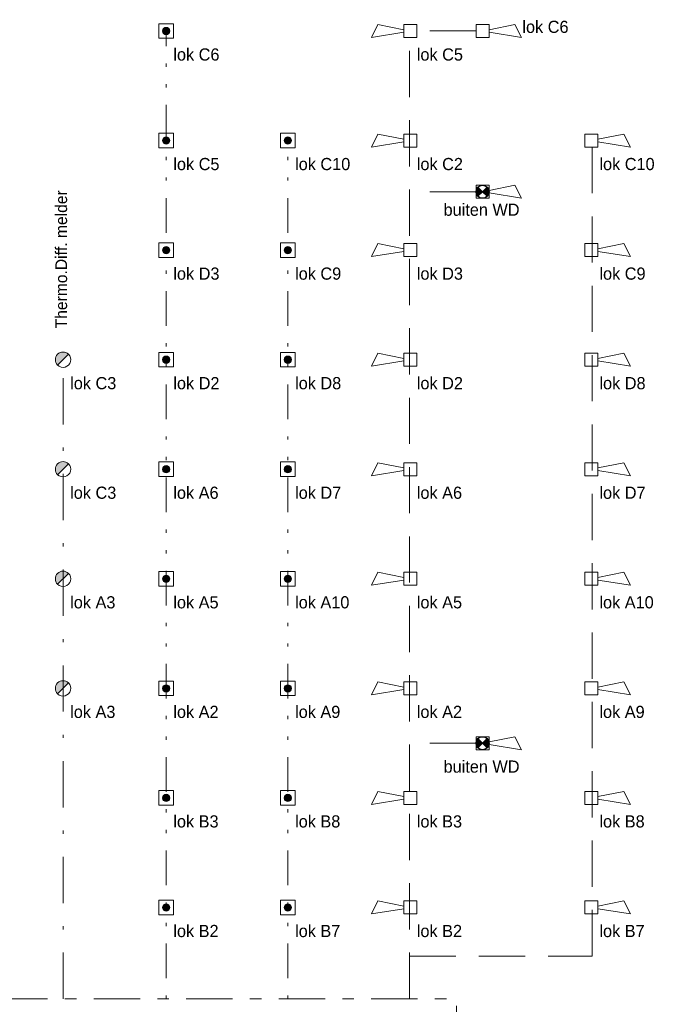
# Model space of a CAD drawing. Header units: millimetres. Extents: x -10 to 169, y 0 to 119.
# Tile 4 of 19: x 34 to 53, y 24 to 54. Entities that reach past the tile are written whole.
import ezdxf

# ---------------------------------------------------------------- set-up
doc = ezdxf.new("R2010")
doc.units = ezdxf.units.MM
for name, pattern in [('DGN3', [2.136588, 1.424392, -0.712196]), ('DGN4', [2.848784, 1.424392, -0.712196, 0, -0.712196]), ('DGN6', [2.670735, 0, -0.534147, 1.068294, -0.534147, 0, -0.534147]), ('DGN7', [2.848784, 1.424392, -0.534147, 0.356098, -0.534147])]:
    doc.linetypes.add(name, pattern=pattern)
for name, color, linetype in [('19', 7, 'Continuous'), ('31', 7, 'Continuous'), ('BINNENMUUR', 7, 'Continuous'), ('KADER', 7, 'Continuous'), ('SYMBOLEN', 7, 'Continuous')]:
    doc.layers.add(name, color=color, linetype=linetype)
doc.styles.add('dgn001', font='dgn001.shx')
doc.styles.add('dgn003', font='dgn003.shx')

# ---------------------------------------------------------------- blocks, each defined once
blk = doc.blocks.new('AnonymousCell29')
at = {"layer": 'KADER'}
h = blk.add_hatch(color=1, dxfattribs=at)
edge = h.paths.add_edge_path()
edge.add_arc((-8.749999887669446e-05, -0.0003749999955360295), 0.1124999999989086, 0, 360)
at = {"layer": 'KADER', "color": 1, "linetype": 'Continuous', "lineweight": 0, "flags": 128}
blk.add_lwpolyline([(-0.2249999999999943, -0.2250000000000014), (0.2250000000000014, -0.2250000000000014), (0.2250000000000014, 0.2250000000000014), (-0.2249999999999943, 0.2250000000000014), (-0.2249999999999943, -0.2250000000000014)], dxfattribs=at)
at = {"layer": 'KADER', "color": 1, "linetype": 'Continuous', "lineweight": 0}
blk.add_circle((-8.749999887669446e-05, -0.0003749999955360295), 0.1124999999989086, dxfattribs=at)
blk = doc.blocks.new('AnonymousCell30')
at = {"layer": 'KADER'}
h = blk.add_hatch(color=1, dxfattribs=at)
edge = h.paths.add_edge_path()
edge.add_arc((-8.749999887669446e-05, -0.0003749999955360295), 0.1124999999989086, 0, 360)
at = {"layer": 'KADER', "color": 1, "linetype": 'Continuous', "lineweight": 0, "flags": 128}
blk.add_lwpolyline([(-0.2249999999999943, -0.2250000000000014), (0.2250000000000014, -0.2250000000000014), (0.2250000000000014, 0.2250000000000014), (-0.2249999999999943, 0.2250000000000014), (-0.2249999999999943, -0.2250000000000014)], dxfattribs=at)
at = {"layer": 'KADER', "color": 1, "linetype": 'Continuous', "lineweight": 0}
blk.add_circle((-8.749999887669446e-05, -0.0003749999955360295), 0.1124999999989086, dxfattribs=at)
blk = doc.blocks.new('AnonymousCell31')
at = {"layer": 'KADER'}
h = blk.add_hatch(color=1, dxfattribs=at)
edge = h.paths.add_edge_path()
edge.add_arc((-8.749999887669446e-05, -0.0003749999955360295), 0.1124999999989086, 0, 360)
at = {"layer": 'KADER', "color": 1, "linetype": 'Continuous', "lineweight": 0, "flags": 128}
blk.add_lwpolyline([(-0.2249999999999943, -0.2250000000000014), (0.2250000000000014, -0.2250000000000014), (0.2250000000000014, 0.2250000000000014), (-0.2249999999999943, 0.2250000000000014), (-0.2249999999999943, -0.2250000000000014)], dxfattribs=at)
at = {"layer": 'KADER', "color": 1, "linetype": 'Continuous', "lineweight": 0}
blk.add_circle((-8.749999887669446e-05, -0.0003749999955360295), 0.1124999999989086, dxfattribs=at)
blk = doc.blocks.new('AnonymousCell32')
at = {"layer": 'KADER'}
h = blk.add_hatch(color=1, dxfattribs=at)
edge = h.paths.add_edge_path()
edge.add_arc((-8.749999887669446e-05, -0.0003749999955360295), 0.1124999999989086, 0, 360)
at = {"layer": 'KADER', "color": 1, "linetype": 'Continuous', "lineweight": 0, "flags": 128}
blk.add_lwpolyline([(-0.2249999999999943, -0.2250000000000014), (0.2250000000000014, -0.2250000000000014), (0.2250000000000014, 0.2250000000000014), (-0.2249999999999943, 0.2250000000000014), (-0.2249999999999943, -0.2250000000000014)], dxfattribs=at)
at = {"layer": 'KADER', "color": 1, "linetype": 'Continuous', "lineweight": 0}
blk.add_circle((-8.749999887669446e-05, -0.0003749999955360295), 0.1124999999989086, dxfattribs=at)
blk = doc.blocks.new('AnonymousCell33')
at = {"layer": 'KADER'}
h = blk.add_hatch(color=1, dxfattribs=at)
edge = h.paths.add_edge_path()
edge.add_arc((-8.749999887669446e-05, -0.0003749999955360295), 0.1124999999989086, 0, 360)
at = {"layer": 'KADER', "color": 1, "linetype": 'Continuous', "lineweight": 0, "flags": 128}
blk.add_lwpolyline([(-0.2249999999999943, -0.2250000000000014), (0.2250000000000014, -0.2250000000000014), (0.2250000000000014, 0.2250000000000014), (-0.2249999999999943, 0.2250000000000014), (-0.2249999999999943, -0.2250000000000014)], dxfattribs=at)
at = {"layer": 'KADER', "color": 1, "linetype": 'Continuous', "lineweight": 0}
blk.add_circle((-8.749999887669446e-05, -0.0003749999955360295), 0.1124999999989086, dxfattribs=at)
blk = doc.blocks.new('AnonymousCell34')
at = {"layer": 'KADER'}
h = blk.add_hatch(color=1, dxfattribs=at)
edge = h.paths.add_edge_path()
edge.add_arc((-8.749999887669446e-05, -0.0003749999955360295), 0.1124999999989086, 0, 360)
at = {"layer": 'KADER', "color": 1, "linetype": 'Continuous', "lineweight": 0, "flags": 128}
blk.add_lwpolyline([(-0.2249999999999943, -0.2250000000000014), (0.2250000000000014, -0.2250000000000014), (0.2250000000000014, 0.2250000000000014), (-0.2249999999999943, 0.2250000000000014), (-0.2249999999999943, -0.2250000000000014)], dxfattribs=at)
at = {"layer": 'KADER', "color": 1, "linetype": 'Continuous', "lineweight": 0}
blk.add_circle((-8.749999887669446e-05, -0.0003749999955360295), 0.1124999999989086, dxfattribs=at)
blk = doc.blocks.new('AnonymousCell35')
at = {"layer": 'KADER'}
h = blk.add_hatch(color=1, dxfattribs=at)
edge = h.paths.add_edge_path()
edge.add_arc((-8.749999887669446e-05, -0.0003749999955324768), 0.1124999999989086, 0, 360)
at = {"layer": 'KADER', "color": 1, "linetype": 'Continuous', "lineweight": 0, "flags": 128}
blk.add_lwpolyline([(-0.2249999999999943, -0.2249999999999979), (0.2250000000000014, -0.2249999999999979), (0.2250000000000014, 0.2250000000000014), (-0.2249999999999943, 0.2250000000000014), (-0.2249999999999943, -0.2249999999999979)], dxfattribs=at)
at = {"layer": 'KADER', "color": 1, "linetype": 'Continuous', "lineweight": 0}
blk.add_circle((-8.749999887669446e-05, -0.0003749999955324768), 0.1124999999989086, dxfattribs=at)
blk = doc.blocks.new('AnonymousCell36')
at = {"layer": 'KADER'}
h = blk.add_hatch(color=1, dxfattribs=at)
edge = h.paths.add_edge_path()
edge.add_arc((-8.749999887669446e-05, -0.0003749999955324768), 0.1124999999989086, 0, 360)
at = {"layer": 'KADER', "color": 1, "linetype": 'Continuous', "lineweight": 0, "flags": 128}
blk.add_lwpolyline([(-0.2249999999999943, -0.2249999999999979), (0.2250000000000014, -0.2249999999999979), (0.2250000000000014, 0.2250000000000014), (-0.2249999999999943, 0.2250000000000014), (-0.2249999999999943, -0.2249999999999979)], dxfattribs=at)
at = {"layer": 'KADER', "color": 1, "linetype": 'Continuous', "lineweight": 0}
blk.add_circle((-8.749999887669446e-05, -0.0003749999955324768), 0.1124999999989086, dxfattribs=at)
blk = doc.blocks.new('AnonymousCell37')
at = {"layer": 'KADER'}
h = blk.add_hatch(color=1, dxfattribs=at)
edge = h.paths.add_edge_path()
edge.add_arc((-8.749999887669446e-05, -0.0003749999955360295), 0.1124999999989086, 0, 360)
at = {"layer": 'KADER', "color": 1, "linetype": 'Continuous', "lineweight": 0, "flags": 128}
blk.add_lwpolyline([(-0.2249999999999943, -0.2250000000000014), (0.2250000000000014, -0.2250000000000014), (0.2250000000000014, 0.2250000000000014), (-0.2249999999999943, 0.2250000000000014), (-0.2249999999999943, -0.2250000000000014)], dxfattribs=at)
at = {"layer": 'KADER', "color": 1, "linetype": 'Continuous', "lineweight": 0}
blk.add_circle((-8.749999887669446e-05, -0.0003749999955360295), 0.1124999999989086, dxfattribs=at)
blk = doc.blocks.new('AnonymousCell38')
at = {"layer": 'KADER'}
h = blk.add_hatch(color=1, dxfattribs=at)
edge = h.paths.add_edge_path()
edge.add_arc((-8.749999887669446e-05, -0.0003749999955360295), 0.1124999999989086, 0, 360)
at = {"layer": 'KADER', "color": 1, "linetype": 'Continuous', "lineweight": 0, "flags": 128}
blk.add_lwpolyline([(-0.2249999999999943, -0.2250000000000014), (0.2250000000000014, -0.2250000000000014), (0.2250000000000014, 0.2250000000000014), (-0.2249999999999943, 0.2250000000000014), (-0.2249999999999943, -0.2250000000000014)], dxfattribs=at)
at = {"layer": 'KADER', "color": 1, "linetype": 'Continuous', "lineweight": 0}
blk.add_circle((-8.749999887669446e-05, -0.0003749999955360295), 0.1124999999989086, dxfattribs=at)
blk = doc.blocks.new('AnonymousCell39')
at = {"layer": 'KADER'}
h = blk.add_hatch(color=1, dxfattribs=at)
edge = h.paths.add_edge_path()
edge.add_arc((-8.749999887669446e-05, -0.0003749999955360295), 0.1124999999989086, 0, 360)
at = {"layer": 'KADER', "color": 1, "linetype": 'Continuous', "lineweight": 0, "flags": 128}
blk.add_lwpolyline([(-0.2249999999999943, -0.2250000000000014), (0.2250000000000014, -0.2250000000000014), (0.2250000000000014, 0.2250000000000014), (-0.2249999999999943, 0.2250000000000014), (-0.2249999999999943, -0.2250000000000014)], dxfattribs=at)
at = {"layer": 'KADER', "color": 1, "linetype": 'Continuous', "lineweight": 0}
blk.add_circle((-8.749999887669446e-05, -0.0003749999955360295), 0.1124999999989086, dxfattribs=at)
blk = doc.blocks.new('AnonymousCell40')
at = {"layer": 'KADER'}
h = blk.add_hatch(color=1, dxfattribs=at)
edge = h.paths.add_edge_path()
edge.add_arc((-8.749999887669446e-05, -0.0003749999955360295), 0.1124999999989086, 0, 360)
at = {"layer": 'KADER', "color": 1, "linetype": 'Continuous', "lineweight": 0, "flags": 128}
blk.add_lwpolyline([(-0.2249999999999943, -0.2250000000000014), (0.2250000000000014, -0.2250000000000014), (0.2250000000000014, 0.2250000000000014), (-0.2249999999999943, 0.2250000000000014), (-0.2249999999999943, -0.2250000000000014)], dxfattribs=at)
at = {"layer": 'KADER', "color": 1, "linetype": 'Continuous', "lineweight": 0}
blk.add_circle((-8.749999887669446e-05, -0.0003749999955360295), 0.1124999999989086, dxfattribs=at)
blk = doc.blocks.new('AnonymousCell41')
at = {"layer": 'KADER'}
h = blk.add_hatch(color=1, dxfattribs=at)
edge = h.paths.add_edge_path()
edge.add_arc((-8.749999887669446e-05, -0.0003749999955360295), 0.1124999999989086, 0, 360)
at = {"layer": 'KADER', "color": 1, "linetype": 'Continuous', "lineweight": 0, "flags": 128}
blk.add_lwpolyline([(-0.2249999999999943, -0.2250000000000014), (0.2250000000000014, -0.2250000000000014), (0.2250000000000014, 0.2250000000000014), (-0.2249999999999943, 0.2250000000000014), (-0.2249999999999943, -0.2250000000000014)], dxfattribs=at)
at = {"layer": 'KADER', "color": 1, "linetype": 'Continuous', "lineweight": 0}
blk.add_circle((-8.749999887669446e-05, -0.0003749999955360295), 0.1124999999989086, dxfattribs=at)
blk = doc.blocks.new('AnonymousCell42')
at = {"layer": 'KADER'}
h = blk.add_hatch(color=1, dxfattribs=at)
edge = h.paths.add_edge_path()
edge.add_arc((-8.749999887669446e-05, -0.0003749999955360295), 0.1124999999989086, 0, 360)
at = {"layer": 'KADER', "color": 1, "linetype": 'Continuous', "lineweight": 0, "flags": 128}
blk.add_lwpolyline([(-0.2249999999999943, -0.2250000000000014), (0.2250000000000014, -0.2250000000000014), (0.2250000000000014, 0.2250000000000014), (-0.2249999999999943, 0.2250000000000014), (-0.2249999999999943, -0.2250000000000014)], dxfattribs=at)
at = {"layer": 'KADER', "color": 1, "linetype": 'Continuous', "lineweight": 0}
blk.add_circle((-8.749999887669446e-05, -0.0003749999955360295), 0.1124999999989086, dxfattribs=at)
blk = doc.blocks.new('AnonymousCell43')
at = {"layer": 'KADER'}
h = blk.add_hatch(color=1, dxfattribs=at)
edge = h.paths.add_edge_path()
edge.add_arc((-8.749999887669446e-05, -0.0003749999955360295), 0.1124999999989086, 0, 360)
at = {"layer": 'KADER', "color": 1, "linetype": 'Continuous', "lineweight": 0, "flags": 128}
blk.add_lwpolyline([(-0.2249999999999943, -0.2250000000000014), (0.2250000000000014, -0.2250000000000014), (0.2250000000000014, 0.2250000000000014), (-0.2249999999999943, 0.2250000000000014), (-0.2249999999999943, -0.2250000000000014)], dxfattribs=at)
at = {"layer": 'KADER', "color": 1, "linetype": 'Continuous', "lineweight": 0}
blk.add_circle((-8.749999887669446e-05, -0.0003749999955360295), 0.1124999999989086, dxfattribs=at)
blk = doc.blocks.new('AnonymousCell44')
at = {"layer": 'KADER'}
h = blk.add_hatch(color=1, dxfattribs=at)
edge = h.paths.add_edge_path()
edge.add_arc((-8.749999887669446e-05, -0.0003749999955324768), 0.1124999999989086, 0, 360)
at = {"layer": 'KADER', "color": 1, "linetype": 'Continuous', "lineweight": 0, "flags": 128}
blk.add_lwpolyline([(-0.2249999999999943, -0.2249999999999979), (0.2250000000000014, -0.2249999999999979), (0.2250000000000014, 0.2250000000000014), (-0.2249999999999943, 0.2250000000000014), (-0.2249999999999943, -0.2249999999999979)], dxfattribs=at)
at = {"layer": 'KADER', "color": 1, "linetype": 'Continuous', "lineweight": 0}
blk.add_circle((-8.749999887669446e-05, -0.0003749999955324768), 0.1124999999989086, dxfattribs=at)
blk = doc.blocks.new('AnonymousCell45')
at = {"layer": 'KADER'}
h = blk.add_hatch(color=1, dxfattribs=at)
edge = h.paths.add_edge_path()
edge.add_arc((-8.749999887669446e-05, -0.0003749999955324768), 0.1124999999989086, 0, 360)
at = {"layer": 'KADER', "color": 1, "linetype": 'Continuous', "lineweight": 0, "flags": 128}
blk.add_lwpolyline([(-0.2249999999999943, -0.2249999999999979), (0.2250000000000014, -0.2249999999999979), (0.2250000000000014, 0.2250000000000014), (-0.2249999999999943, 0.2250000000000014), (-0.2249999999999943, -0.2249999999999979)], dxfattribs=at)
at = {"layer": 'KADER', "color": 1, "linetype": 'Continuous', "lineweight": 0}
blk.add_circle((-8.749999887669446e-05, -0.0003749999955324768), 0.1124999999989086, dxfattribs=at)
blk = doc.blocks.new('AnonymousCell89')
at = {"layer": 'BINNENMUUR'}
h = blk.add_hatch(color=1, dxfattribs=at)
edge = h.paths.add_edge_path()
edge.add_arc((-6.750002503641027e-06, 0.002181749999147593), 0.2362500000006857, 45.13927222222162, 225.1182361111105, ccw=False)
edge.add_line((0.1666406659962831, 0.1696413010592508), (0.1670000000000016, 0.169000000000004))
edge.add_line((0.1670000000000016, 0.169000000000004), (-0.1667156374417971, -0.1652166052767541))
at = {"layer": 'BINNENMUUR', "color": 1, "linetype": 'Continuous', "lineweight": 0, "flags": 128}
blk.add_lwpolyline([(-0.1667156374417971, -0.1652166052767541, -0.9998164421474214), (0.1666406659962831, 0.1696413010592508), (0.1670000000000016, 0.169000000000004), (-0.1667156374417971, -0.1652166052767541)], format="xyb", dxfattribs=at)
at = {"layer": 'KADER', "color": 1, "linetype": 'Continuous', "lineweight": 0}
blk.add_arc((-6.7500025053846e-06, 0.002181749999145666), 0.2362500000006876, 225.118236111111, 45.13927222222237, dxfattribs=at)
blk = doc.blocks.new('AnonymousCell90')
at = {"layer": 'BINNENMUUR'}
h = blk.add_hatch(color=1, dxfattribs=at)
edge = h.paths.add_edge_path()
edge.add_arc((-6.750002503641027e-06, 0.002181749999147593), 0.2362500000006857, 45.13927222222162, 225.1182361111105, ccw=False)
edge.add_line((0.1666406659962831, 0.1696413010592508), (0.1670000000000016, 0.169000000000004))
edge.add_line((0.1670000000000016, 0.169000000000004), (-0.1667156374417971, -0.1652166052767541))
at = {"layer": 'BINNENMUUR', "color": 1, "linetype": 'Continuous', "lineweight": 0, "flags": 128}
blk.add_lwpolyline([(-0.1667156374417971, -0.1652166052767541, -0.9998164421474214), (0.1666406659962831, 0.1696413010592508), (0.1670000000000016, 0.169000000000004), (-0.1667156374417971, -0.1652166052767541)], format="xyb", dxfattribs=at)
at = {"layer": 'KADER', "color": 1, "linetype": 'Continuous', "lineweight": 0}
blk.add_arc((-6.7500025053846e-06, 0.002181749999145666), 0.2362500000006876, 225.118236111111, 45.13927222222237, dxfattribs=at)
blk = doc.blocks.new('AnonymousCell91')
at = {"layer": 'BINNENMUUR'}
h = blk.add_hatch(color=1, dxfattribs=at)
edge = h.paths.add_edge_path()
edge.add_arc((-6.750002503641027e-06, 0.002181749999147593), 0.2362500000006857, 45.13927222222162, 225.1182361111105, ccw=False)
edge.add_line((0.1666406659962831, 0.1696413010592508), (0.1670000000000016, 0.169000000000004))
edge.add_line((0.1670000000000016, 0.169000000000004), (-0.1667156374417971, -0.1652166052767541))
at = {"layer": 'BINNENMUUR', "color": 1, "linetype": 'Continuous', "lineweight": 0, "flags": 128}
blk.add_lwpolyline([(-0.1667156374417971, -0.1652166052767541, -0.9998164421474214), (0.1666406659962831, 0.1696413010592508), (0.1670000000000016, 0.169000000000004), (-0.1667156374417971, -0.1652166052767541)], format="xyb", dxfattribs=at)
at = {"layer": 'KADER', "color": 1, "linetype": 'Continuous', "lineweight": 0}
blk.add_arc((-6.7500025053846e-06, 0.002181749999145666), 0.2362500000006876, 225.118236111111, 45.13927222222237, dxfattribs=at)
blk = doc.blocks.new('AnonymousCell92')
at = {"layer": 'BINNENMUUR'}
h = blk.add_hatch(color=1, dxfattribs=at)
edge = h.paths.add_edge_path()
edge.add_arc((-6.750002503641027e-06, 0.002181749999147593), 0.2362500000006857, 45.13927222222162, 225.1182361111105, ccw=False)
edge.add_line((0.1666406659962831, 0.1696413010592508), (0.1670000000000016, 0.169000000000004))
edge.add_line((0.1670000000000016, 0.169000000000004), (-0.1667156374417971, -0.1652166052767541))
at = {"layer": 'BINNENMUUR', "color": 1, "linetype": 'Continuous', "lineweight": 0, "flags": 128}
blk.add_lwpolyline([(-0.1667156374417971, -0.1652166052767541, -0.9998164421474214), (0.1666406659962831, 0.1696413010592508), (0.1670000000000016, 0.169000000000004), (-0.1667156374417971, -0.1652166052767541)], format="xyb", dxfattribs=at)
at = {"layer": 'KADER', "color": 1, "linetype": 'Continuous', "lineweight": 0}
blk.add_arc((-6.7500025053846e-06, 0.002181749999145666), 0.2362500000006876, 225.118236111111, 45.13927222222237, dxfattribs=at)
blk = doc.blocks.new('EW42')
at = {"layer": '31', "color": 3, "linetype": 'Continuous', "lineweight": 0}
for p, q in [((1, 0.2000000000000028), (0.2000000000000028, 0.03999999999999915)), ((1.200000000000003, -0.1999999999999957), (1, 0.2000000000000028)), ((0.2000000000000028, -0.03999999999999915), (1.200000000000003, -0.1999999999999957))]:
    blk.add_line(p, q, dxfattribs=at)
at = {"layer": '31', "color": 3, "linetype": 'Continuous', "lineweight": 0, "flags": 128}
blk.add_lwpolyline([(0.2000000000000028, 0.2000000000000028), (-0.1999999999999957, 0.2000000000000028), (-0.1999999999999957, -0.1999999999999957), (0.2000000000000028, -0.1999999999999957), (0.2000000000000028, 0.2000000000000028)], dxfattribs=at)
blk = doc.blocks.new('EK915')
at = {"layer": '19'}
h = blk.add_hatch(color=3, dxfattribs=at)
edge = h.paths.add_edge_path()
edge.add_line((0, 0), (-0.1400000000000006, -0.1400000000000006))
edge.add_line((-0.1400000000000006, -0.1400000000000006), (-0.1419999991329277, -0.1420000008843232))
edge.add_arc((0.002827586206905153, 3.552713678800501e-15), 0.2028275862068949, 135.5648111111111, 224.4351888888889, ccw=False)
edge.add_line((-0.1419999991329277, 0.1420000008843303), (-0.1400000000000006, 0.1400000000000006))
edge.add_line((-0.1400000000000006, 0.1400000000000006), (0, 0))
h = blk.add_hatch(color=3, dxfattribs=at)
edge = h.paths.add_edge_path()
edge.add_arc((-0.002827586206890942, 3.552713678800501e-15), 0.2028275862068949, -44.43518888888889, 44.43518888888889, ccw=False)
edge.add_line((0.1419999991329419, -0.1420000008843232), (0.1400000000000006, -0.1400000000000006))
edge.add_line((0.1400000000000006, -0.1400000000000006), (0, 0))
edge.add_line((0, 0), (0.1419999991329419, 0.1420000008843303))
at = {"layer": '19', "color": 3, "linetype": 'Continuous', "lineweight": 30, "flags": 128}
for points in [[(0, 0), (-0.1400000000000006, -0.1400000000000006), (-0.1419999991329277, -0.1420000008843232, -0.4084507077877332), (-0.1419999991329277, 0.1420000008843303), (-0.1400000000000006, 0.1400000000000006), (0, 0)], [(0.1419999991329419, 0.1420000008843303, -0.4084507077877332), (0.1419999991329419, -0.1420000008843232), (0.1400000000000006, -0.1400000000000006), (0, 0), (0.1419999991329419, 0.1420000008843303)]]:
    blk.add_lwpolyline(points, format="xyb", dxfattribs=at)
at = {"layer": '19', "color": 3, "linetype": 'Continuous', "lineweight": 30}
blk.add_circle((0, 0), 0.2, dxfattribs=at)
blk = doc.blocks.new('AnonymousCell105')
at = {"color": 1, "linetype": 'Continuous', "lineweight": 0}
for name in ['EK915', 'EW42']:
    blk.add_blockref(name, (-0.1880000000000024, -0.00999999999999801), dxfattribs=at)
blk = doc.blocks.new('EW43')
at = {"layer": '31', "color": 3, "linetype": 'Continuous', "lineweight": 0}
for p, q in [((1, 0.1999999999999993), (0.2000000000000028, 0.03999999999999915)), ((1.200000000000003, -0.2000000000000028), (1, 0.1999999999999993)), ((0.2000000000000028, -0.0400000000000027), (1.200000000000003, -0.2000000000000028))]:
    blk.add_line(p, q, dxfattribs=at)
at = {"layer": '31', "color": 3, "linetype": 'Continuous', "lineweight": 0, "flags": 128}
blk.add_lwpolyline([(0.2000000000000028, 0.1999999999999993), (-0.1999999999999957, 0.1999999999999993), (-0.1999999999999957, -0.2000000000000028), (0.2000000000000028, -0.2000000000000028), (0.2000000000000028, 0.1999999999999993)], dxfattribs=at)
blk = doc.blocks.new('EK916')
at = {"layer": '19'}
h = blk.add_hatch(color=3, dxfattribs=at)
edge = h.paths.add_edge_path()
edge.add_line((0, 0), (-0.1400000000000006, -0.1400000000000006))
edge.add_line((-0.1400000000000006, -0.1400000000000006), (-0.1419999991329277, -0.1420000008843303))
edge.add_arc((0.002827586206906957, -1.77635683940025e-15), 0.2028275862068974, 135.5648111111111, 224.4351888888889, ccw=False)
edge.add_line((-0.1419999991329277, 0.1420000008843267), (-0.1400000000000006, 0.139999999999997))
edge.add_line((-0.1400000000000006, 0.139999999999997), (0, 0))
h = blk.add_hatch(color=3, dxfattribs=at)
edge = h.paths.add_edge_path()
edge.add_arc((-0.002827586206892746, -1.77635683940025e-15), 0.2028275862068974, -44.43518888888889, 44.43518888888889, ccw=False)
edge.add_line((0.1419999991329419, -0.1420000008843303), (0.1400000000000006, -0.1400000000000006))
edge.add_line((0.1400000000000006, -0.1400000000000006), (0, 0))
edge.add_line((0, 0), (0.1419999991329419, 0.1420000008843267))
at = {"layer": '19', "color": 3, "linetype": 'Continuous', "lineweight": 30, "flags": 128}
for points in [[(0, 0), (-0.1400000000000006, -0.1400000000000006), (-0.1419999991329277, -0.1420000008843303, -0.4084507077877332), (-0.1419999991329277, 0.1420000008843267), (-0.1400000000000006, 0.139999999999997), (0, 0)], [(0.1419999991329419, 0.1420000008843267, -0.4084507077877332), (0.1419999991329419, -0.1420000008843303), (0.1400000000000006, -0.1400000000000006), (0, 0), (0.1419999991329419, 0.1420000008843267)]]:
    blk.add_lwpolyline(points, format="xyb", dxfattribs=at)
at = {"layer": '19', "color": 3, "linetype": 'Continuous', "lineweight": 30}
blk.add_circle((0, 0), 0.2, dxfattribs=at)
blk = doc.blocks.new('AnonymousCell106')
at = {"color": 1, "linetype": 'Continuous', "lineweight": 0}
for name in ['EK916', 'EW43']:
    blk.add_blockref(name, (-0.1880000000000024, -0.00999999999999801), dxfattribs=at)
blk = doc.blocks.new('EW44')
at = {"layer": '31', "color": 3, "linetype": 'Continuous', "lineweight": 0}
for p, q in [((-1.200000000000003, -0.2000000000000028), (-1, 0.1999999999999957)), ((-1, 0.1999999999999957), (-0.2000000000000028, 0.03999999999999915)), ((-0.2000000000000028, -0.03999999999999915), (-1.200000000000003, -0.2000000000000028))]:
    blk.add_line(p, q, dxfattribs=at)
at = {"layer": '31', "color": 3, "linetype": 'Continuous', "lineweight": 0, "flags": 128}
blk.add_lwpolyline([(-0.2000000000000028, 0.1999999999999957), (0.1999999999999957, 0.1999999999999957), (0.1999999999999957, -0.2000000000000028), (-0.2000000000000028, -0.2000000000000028), (-0.2000000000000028, 0.1999999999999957)], dxfattribs=at)
blk = doc.blocks.new('EW45')
at = {"layer": '31', "color": 3, "linetype": 'Continuous', "lineweight": 0}
for p, q in [((-1.200000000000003, -0.2000000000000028), (-1, 0.1999999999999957)), ((-1, 0.1999999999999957), (-0.2000000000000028, 0.03999999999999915)), ((-0.2000000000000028, -0.03999999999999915), (-1.200000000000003, -0.2000000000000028))]:
    blk.add_line(p, q, dxfattribs=at)
at = {"layer": '31', "color": 3, "linetype": 'Continuous', "lineweight": 0, "flags": 128}
blk.add_lwpolyline([(-0.2000000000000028, 0.1999999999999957), (0.1999999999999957, 0.1999999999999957), (0.1999999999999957, -0.2000000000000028), (-0.2000000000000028, -0.2000000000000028), (-0.2000000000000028, 0.1999999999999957)], dxfattribs=at)
blk = doc.blocks.new('EW46')
at = {"layer": '31', "color": 3, "linetype": 'Continuous', "lineweight": 0}
for p, q in [((-1.200000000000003, -0.2000000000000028), (-1, 0.1999999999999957)), ((-1, 0.1999999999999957), (-0.2000000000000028, 0.03999999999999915)), ((-0.2000000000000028, -0.03999999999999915), (-1.200000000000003, -0.2000000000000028))]:
    blk.add_line(p, q, dxfattribs=at)
at = {"layer": '31', "color": 3, "linetype": 'Continuous', "lineweight": 0, "flags": 128}
blk.add_lwpolyline([(-0.2000000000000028, 0.1999999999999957), (0.1999999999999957, 0.1999999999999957), (0.1999999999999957, -0.2000000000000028), (-0.2000000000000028, -0.2000000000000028), (-0.2000000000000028, 0.1999999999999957)], dxfattribs=at)
blk = doc.blocks.new('EW47')
at = {"layer": '31', "color": 3, "linetype": 'Continuous', "lineweight": 0}
for p, q in [((-1.200000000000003, -0.2000000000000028), (-1, 0.1999999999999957)), ((-1, 0.1999999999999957), (-0.2000000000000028, 0.03999999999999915)), ((-0.2000000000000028, -0.03999999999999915), (-1.200000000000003, -0.2000000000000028))]:
    blk.add_line(p, q, dxfattribs=at)
at = {"layer": '31', "color": 3, "linetype": 'Continuous', "lineweight": 0, "flags": 128}
blk.add_lwpolyline([(-0.2000000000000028, 0.1999999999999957), (0.1999999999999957, 0.1999999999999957), (0.1999999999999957, -0.2000000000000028), (-0.2000000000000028, -0.2000000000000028), (-0.2000000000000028, 0.1999999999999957)], dxfattribs=at)
blk = doc.blocks.new('EW48')
at = {"layer": '31', "color": 3, "linetype": 'Continuous', "lineweight": 0}
for p, q in [((-1.200000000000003, -0.2000000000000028), (-1, 0.1999999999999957)), ((-1, 0.1999999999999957), (-0.2000000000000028, 0.03999999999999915)), ((-0.2000000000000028, -0.03999999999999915), (-1.200000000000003, -0.2000000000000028))]:
    blk.add_line(p, q, dxfattribs=at)
at = {"layer": '31', "color": 3, "linetype": 'Continuous', "lineweight": 0, "flags": 128}
blk.add_lwpolyline([(-0.2000000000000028, 0.1999999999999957), (0.1999999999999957, 0.1999999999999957), (0.1999999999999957, -0.2000000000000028), (-0.2000000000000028, -0.2000000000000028), (-0.2000000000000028, 0.1999999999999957)], dxfattribs=at)
blk = doc.blocks.new('EW49')
at = {"layer": '31', "color": 3, "linetype": 'Continuous', "lineweight": 0}
for p, q in [((-1.200000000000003, -0.2000000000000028), (-1, 0.1999999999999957)), ((-1, 0.1999999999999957), (-0.2000000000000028, 0.03999999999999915)), ((-0.2000000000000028, -0.03999999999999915), (-1.200000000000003, -0.2000000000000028))]:
    blk.add_line(p, q, dxfattribs=at)
at = {"layer": '31', "color": 3, "linetype": 'Continuous', "lineweight": 0, "flags": 128}
blk.add_lwpolyline([(-0.2000000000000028, 0.1999999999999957), (0.1999999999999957, 0.1999999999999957), (0.1999999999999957, -0.2000000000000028), (-0.2000000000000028, -0.2000000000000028), (-0.2000000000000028, 0.1999999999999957)], dxfattribs=at)
blk = doc.blocks.new('EW410')
at = {"layer": '31', "color": 3, "linetype": 'Continuous', "lineweight": 0}
for p, q in [((-1.200000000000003, -0.2000000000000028), (-1, 0.1999999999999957)), ((-1, 0.1999999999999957), (-0.2000000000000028, 0.03999999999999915)), ((-0.2000000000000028, -0.03999999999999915), (-1.200000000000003, -0.2000000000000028))]:
    blk.add_line(p, q, dxfattribs=at)
at = {"layer": '31', "color": 3, "linetype": 'Continuous', "lineweight": 0, "flags": 128}
blk.add_lwpolyline([(-0.2000000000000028, 0.1999999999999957), (0.1999999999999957, 0.1999999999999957), (0.1999999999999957, -0.2000000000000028), (-0.2000000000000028, -0.2000000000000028), (-0.2000000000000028, 0.1999999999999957)], dxfattribs=at)
blk = doc.blocks.new('EW411')
at = {"layer": '31', "color": 3, "linetype": 'Continuous', "lineweight": 0}
for p, q in [((-1.200000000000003, -0.1999999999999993), (-1, 0.2000000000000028)), ((-1, 0.2000000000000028), (-0.2000000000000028, 0.0400000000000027)), ((-0.2000000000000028, -0.03999999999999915), (-1.200000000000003, -0.1999999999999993))]:
    blk.add_line(p, q, dxfattribs=at)
at = {"layer": '31', "color": 3, "linetype": 'Continuous', "lineweight": 0, "flags": 128}
blk.add_lwpolyline([(-0.2000000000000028, 0.2000000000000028), (0.1999999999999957, 0.2000000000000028), (0.1999999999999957, -0.1999999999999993), (-0.2000000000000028, -0.1999999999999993), (-0.2000000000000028, 0.2000000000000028)], dxfattribs=at)
blk = doc.blocks.new('EW412')
at = {"layer": '31', "color": 3, "linetype": 'Continuous', "lineweight": 0}
for p, q in [((-1.200000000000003, -0.1999999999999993), (-1, 0.2000000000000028)), ((-1, 0.2000000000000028), (-0.2000000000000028, 0.0400000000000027)), ((-0.2000000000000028, -0.03999999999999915), (-1.200000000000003, -0.1999999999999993))]:
    blk.add_line(p, q, dxfattribs=at)
at = {"layer": '31', "color": 3, "linetype": 'Continuous', "lineweight": 0, "flags": 128}
blk.add_lwpolyline([(-0.2000000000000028, 0.2000000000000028), (0.1999999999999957, 0.2000000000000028), (0.1999999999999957, -0.1999999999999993), (-0.2000000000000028, -0.1999999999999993), (-0.2000000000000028, 0.2000000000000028)], dxfattribs=at)
blk = doc.blocks.new('EW413')
at = {"layer": '31', "color": 3, "linetype": 'Continuous', "lineweight": 0}
for p, q in [((1, 0.1999999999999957), (0.2000000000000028, 0.03999999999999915)), ((1.200000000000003, -0.2000000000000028), (1, 0.1999999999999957)), ((0.2000000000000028, -0.03999999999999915), (1.200000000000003, -0.2000000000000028))]:
    blk.add_line(p, q, dxfattribs=at)
at = {"layer": '31', "color": 3, "linetype": 'Continuous', "lineweight": 0, "flags": 128}
blk.add_lwpolyline([(0.2000000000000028, 0.1999999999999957), (-0.1999999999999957, 0.1999999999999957), (-0.1999999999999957, -0.2000000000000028), (0.2000000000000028, -0.2000000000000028), (0.2000000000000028, 0.1999999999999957)], dxfattribs=at)
blk = doc.blocks.new('EW414')
at = {"layer": '31', "color": 3, "linetype": 'Continuous', "lineweight": 0}
for p, q in [((1, 0.1999999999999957), (0.1999999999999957, 0.03999999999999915)), ((1.199999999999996, -0.2000000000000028), (1, 0.1999999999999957)), ((0.1999999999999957, -0.03999999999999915), (1.199999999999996, -0.2000000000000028))]:
    blk.add_line(p, q, dxfattribs=at)
at = {"layer": '31', "color": 3, "linetype": 'Continuous', "lineweight": 0, "flags": 128}
blk.add_lwpolyline([(0.1999999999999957, 0.1999999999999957), (-0.2000000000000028, 0.1999999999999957), (-0.2000000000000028, -0.2000000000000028), (0.1999999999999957, -0.2000000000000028), (0.1999999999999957, 0.1999999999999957)], dxfattribs=at)
blk = doc.blocks.new('EW415')
at = {"layer": '31', "color": 3, "linetype": 'Continuous', "lineweight": 0}
for p, q in [((1, 0.1999999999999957), (0.1999999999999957, 0.03999999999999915)), ((1.199999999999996, -0.2000000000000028), (1, 0.1999999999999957)), ((0.1999999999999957, -0.03999999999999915), (1.199999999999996, -0.2000000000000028))]:
    blk.add_line(p, q, dxfattribs=at)
at = {"layer": '31', "color": 3, "linetype": 'Continuous', "lineweight": 0, "flags": 128}
blk.add_lwpolyline([(0.1999999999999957, 0.1999999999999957), (-0.2000000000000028, 0.1999999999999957), (-0.2000000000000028, -0.2000000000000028), (0.1999999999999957, -0.2000000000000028), (0.1999999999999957, 0.1999999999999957)], dxfattribs=at)
blk = doc.blocks.new('EW416')
at = {"layer": '31', "color": 3, "linetype": 'Continuous', "lineweight": 0}
for p, q in [((1, 0.1999999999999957), (0.1999999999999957, 0.03999999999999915)), ((1.199999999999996, -0.2000000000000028), (1, 0.1999999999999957)), ((0.1999999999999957, -0.03999999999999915), (1.199999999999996, -0.2000000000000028))]:
    blk.add_line(p, q, dxfattribs=at)
at = {"layer": '31', "color": 3, "linetype": 'Continuous', "lineweight": 0, "flags": 128}
blk.add_lwpolyline([(0.1999999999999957, 0.1999999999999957), (-0.2000000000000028, 0.1999999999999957), (-0.2000000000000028, -0.2000000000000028), (0.1999999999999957, -0.2000000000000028), (0.1999999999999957, 0.1999999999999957)], dxfattribs=at)
blk = doc.blocks.new('EW417')
at = {"layer": '31', "color": 3, "linetype": 'Continuous', "lineweight": 0}
for p, q in [((1, 0.1999999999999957), (0.1999999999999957, 0.03999999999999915)), ((1.199999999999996, -0.2000000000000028), (1, 0.1999999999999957)), ((0.1999999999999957, -0.03999999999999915), (1.199999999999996, -0.2000000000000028))]:
    blk.add_line(p, q, dxfattribs=at)
at = {"layer": '31', "color": 3, "linetype": 'Continuous', "lineweight": 0, "flags": 128}
blk.add_lwpolyline([(0.1999999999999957, 0.1999999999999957), (-0.2000000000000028, 0.1999999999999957), (-0.2000000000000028, -0.2000000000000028), (0.1999999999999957, -0.2000000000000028), (0.1999999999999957, 0.1999999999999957)], dxfattribs=at)
blk = doc.blocks.new('EW418')
at = {"layer": '31', "color": 3, "linetype": 'Continuous', "lineweight": 0}
for p, q in [((1, 0.1999999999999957), (0.1999999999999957, 0.03999999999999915)), ((1.199999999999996, -0.2000000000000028), (1, 0.1999999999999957)), ((0.1999999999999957, -0.03999999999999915), (1.199999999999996, -0.2000000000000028))]:
    blk.add_line(p, q, dxfattribs=at)
at = {"layer": '31', "color": 3, "linetype": 'Continuous', "lineweight": 0, "flags": 128}
blk.add_lwpolyline([(0.1999999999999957, 0.1999999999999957), (-0.2000000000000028, 0.1999999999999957), (-0.2000000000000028, -0.2000000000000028), (0.1999999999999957, -0.2000000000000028), (0.1999999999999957, 0.1999999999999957)], dxfattribs=at)
blk = doc.blocks.new('EW419')
at = {"layer": '31', "color": 3, "linetype": 'Continuous', "lineweight": 0}
for p, q in [((1, 0.1999999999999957), (0.1999999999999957, 0.03999999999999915)), ((1.199999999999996, -0.2000000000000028), (1, 0.1999999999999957)), ((0.1999999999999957, -0.03999999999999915), (1.199999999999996, -0.2000000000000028))]:
    blk.add_line(p, q, dxfattribs=at)
at = {"layer": '31', "color": 3, "linetype": 'Continuous', "lineweight": 0, "flags": 128}
blk.add_lwpolyline([(0.1999999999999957, 0.1999999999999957), (-0.2000000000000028, 0.1999999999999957), (-0.2000000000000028, -0.2000000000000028), (0.1999999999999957, -0.2000000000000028), (0.1999999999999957, 0.1999999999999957)], dxfattribs=at)
blk = doc.blocks.new('EW420')
at = {"layer": '31', "color": 3, "linetype": 'Continuous', "lineweight": 0}
for p, q in [((1, 0.2000000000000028), (0.1999999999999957, 0.0400000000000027)), ((1.199999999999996, -0.1999999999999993), (1, 0.2000000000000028)), ((0.1999999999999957, -0.03999999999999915), (1.199999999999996, -0.1999999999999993))]:
    blk.add_line(p, q, dxfattribs=at)
at = {"layer": '31', "color": 3, "linetype": 'Continuous', "lineweight": 0, "flags": 128}
blk.add_lwpolyline([(0.1999999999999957, 0.2000000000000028), (-0.2000000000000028, 0.2000000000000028), (-0.2000000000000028, -0.1999999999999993), (0.1999999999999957, -0.1999999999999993), (0.1999999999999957, 0.2000000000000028)], dxfattribs=at)
blk = doc.blocks.new('EW421')
at = {"layer": '31', "color": 3, "linetype": 'Continuous', "lineweight": 0}
for p, q in [((1, 0.2000000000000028), (0.1999999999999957, 0.0400000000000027)), ((1.199999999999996, -0.1999999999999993), (1, 0.2000000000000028)), ((0.1999999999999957, -0.03999999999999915), (1.199999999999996, -0.1999999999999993))]:
    blk.add_line(p, q, dxfattribs=at)
at = {"layer": '31', "color": 3, "linetype": 'Continuous', "lineweight": 0, "flags": 128}
blk.add_lwpolyline([(0.1999999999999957, 0.2000000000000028), (-0.2000000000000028, 0.2000000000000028), (-0.2000000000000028, -0.1999999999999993), (0.1999999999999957, -0.1999999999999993), (0.1999999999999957, 0.2000000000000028)], dxfattribs=at)

msp = doc.modelspace()

# ---------------------------------------------------------------- linework, layer by layer
at = {"layer": 'KADER', "color": 1, "linetype": 'DGN6', "lineweight": 0}
for p, q in [((38.33, 23.814), (38.33, 53.627)), ((42.08, 23.814), (42.08, 50.252))]:
    msp.add_line(p, q, dxfattribs=at)
at = {"layer": 'KADER', "color": 1, "linetype": 'DGN3', "lineweight": 0}
for p, q in [((45.83, 23.814), (45.83, 53.627)), ((51.455, 25.127), (51.455, 50.252)), ((45.83, 25.127), (51.455, 25.127))]:
    msp.add_line(p, q, dxfattribs=at)
at = {"layer": 'KADER', "color": 1, "linetype": 'DGN4', "lineweight": 0}
msp.add_line((35.155, 23.814), (35.155, 43.266), dxfattribs=at)
at = {"layer": 'KADER', "color": 1, "linetype": 'DGN7', "lineweight": 0, "flags": 128}
msp.add_lwpolyline([(8.53, 18.189), (47.28, 18.189), (47.28, 23.814), (8.53, 23.814), (8.53, 18.189)], dxfattribs=at)
at = {"layer": 'SYMBOLEN', "color": 1, "linetype": 'DGN4', "lineweight": 0}
for p, q in [((47.877, 53.627), (46.055, 53.627)), ((47.877, 48.677), (45.83, 48.677)), ((47.877, 31.688), (45.83, 31.688))]:
    msp.add_line(p, q, dxfattribs=at)

# ---------------------------------------------------------------- block references
at = {"color": 1, "linetype": 'Continuous', "lineweight": 0}
for name, p in [('AnonymousCell37', (38.33, 53.627)), ('EW44', (45.855, 53.627)), ('EW413', (48.077, 53.627)), ('AnonymousCell38', (38.33, 50.252)), ('AnonymousCell29', (42.08, 50.252)), ('EW45', (45.855, 50.252)), ('EW414', (51.431, 50.252)), ('AnonymousCell105', (48.265, 48.687)), ('AnonymousCell39', (38.33, 46.877)), ('AnonymousCell30', (42.08, 46.877)), ('EW46', (45.855, 46.877)), ('EW415', (51.431, 46.877)), ('AnonymousCell92', (35.155, 43.5)), ('AnonymousCell40', (38.33, 43.502)), ('AnonymousCell31', (42.08, 43.502)), ('EW47', (45.855, 43.502)), ('EW416', (51.431, 43.502)), ('AnonymousCell91', (35.155, 40.125)), ('AnonymousCell41', (38.33, 40.127)), ('AnonymousCell32', (42.08, 40.127)), ('EW48', (45.855, 40.127)), ('EW417', (51.431, 40.127)), ('AnonymousCell90', (35.155, 36.75)), ('AnonymousCell42', (38.33, 36.752)), ('AnonymousCell33', (42.08, 36.752)), ('EW49', (45.855, 36.752)), ('EW418', (51.431, 36.752)), ('AnonymousCell89', (35.155, 33.375)), ('AnonymousCell43', (38.33, 33.377)), ('AnonymousCell34', (42.08, 33.377)), ('EW410', (45.855, 33.377)), ('EW419', (51.431, 33.377)), ('AnonymousCell106', (48.265, 31.698)), ('AnonymousCell44', (38.33, 30.002)), ('AnonymousCell35', (42.08, 30.002)), ('EW411', (45.855, 30.002)), ('EW420', (51.431, 30.002)), ('AnonymousCell45', (38.33, 26.627)), ('AnonymousCell36', (42.08, 26.627)), ('EW412', (45.855, 26.627)), ('EW421', (51.431, 26.627))]:
    msp.add_blockref(name, p, dxfattribs=at)

# ---------------------------------------------------------------- texts
at = {"layer": 'KADER', "color": 1, "linetype": 'Continuous', "lineweight": 0, "style": 'dgn003'}
for s, height, p in [('lok C6', 0.374994, (49.305, 53.568)), ('lok C6', 0.374994, (38.553, 52.716)), ('lok C5', 0.375, (46.053, 52.716)), ('lok C5', 0.374994, (38.553, 49.341)), ('lok C10', 0.374994, (42.303, 49.341)), ('lok C2', 0.375, (46.053, 49.341)), ('lok C10', 0.374994, (51.678, 49.341)), ('buiten WD', 0.375, (46.877, 47.934)), ('lok D3', 0.374994, (38.553, 45.966)), ('lok C9', 0.374994, (42.303, 45.966)), ('lok D3', 0.374994, (46.053, 45.966)), ('lok C9', 0.374994, (51.678, 45.966)), ('lok C3', 0.375, (35.375, 42.591)), ('lok D2', 0.374994, (38.553, 42.591)), ('lok D8', 0.374994, (42.303, 42.591)), ('lok D2', 0.374994, (46.053, 42.591)), ('lok D8', 0.374994, (51.678, 42.591)), ('lok C3', 0.375, (35.375, 39.216)), ('lok A6', 0.374994, (38.553, 39.216)), ('lok D7', 0.374994, (42.303, 39.216)), ('lok A6', 0.374994, (46.053, 39.216)), ('lok D7', 0.374994, (51.678, 39.216)), ('lok A3', 0.375, (35.375, 35.841)), ('lok A5', 0.374994, (38.553, 35.841)), ('lok A10', 0.374994, (42.303, 35.841)), ('lok A5', 0.374994, (46.053, 35.841)), ('lok A10', 0.374994, (51.678, 35.841)), ('lok A3', 0.375, (35.375, 32.466)), ('lok A2', 0.374994, (38.553, 32.466)), ('lok A9', 0.374994, (42.303, 32.466)), ('lok A2', 0.374994, (46.053, 32.466)), ('lok A9', 0.374994, (51.678, 32.466)), ('buiten WD', 0.375, (46.877, 30.78)), ('lok B3', 0.374994, (38.553, 29.091)), ('lok B8', 0.374994, (42.303, 29.091)), ('lok B3', 0.374994, (46.053, 29.091)), ('lok B8', 0.374994, (51.678, 29.091)), ('lok B2', 0.374994, (38.553, 25.716)), ('lok B7', 0.374994, (42.303, 25.716)), ('lok B2', 0.374994, (46.053, 25.716)), ('lok B7', 0.374994, (51.678, 25.716))]:
    msp.add_text(s, height=height, dxfattribs=at).set_placement(p)
at = {"layer": 'SYMBOLEN', "color": 1, "linetype": 'Continuous', "lineweight": 0, "style": 'dgn001'}
msp.add_text('Thermo.Diff. melder', height=0.36, rotation=90, dxfattribs=at).set_placement((35.28, 44.467))

doc.saveas('drawing.dxf')
